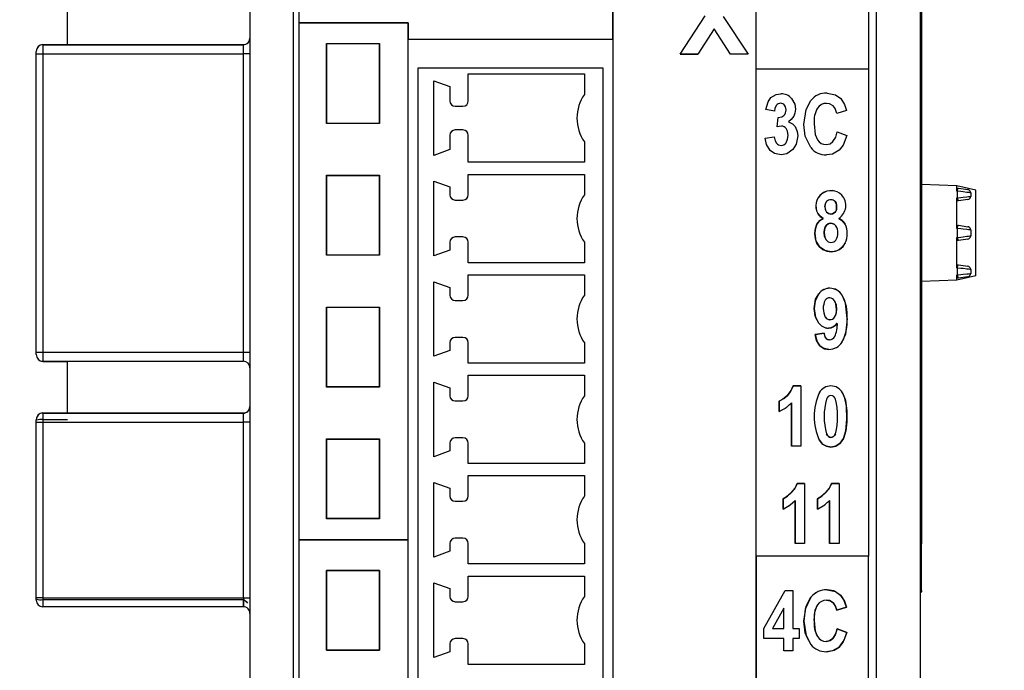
# Model space of a CAD drawing. Header units: millimetres. Extents: x 0 to 1397, y 0 to 1080.
# Tile 6 of 21: x 378 to 471, y 281 to 343. Entities that reach past the tile are written whole.
import ezdxf

# ---------------------------------------------------------------- set-up
doc = ezdxf.new("R2010")
doc.units = ezdxf.units.MM
doc.header["$LTSCALE"] = 5
doc.layers.add('DIMENSIONS', color=140, linetype='Continuous', lineweight=25)
doc.styles.add('SLDTEXTSTYLE0', font='TXT', dxfattribs={"width": 0.7})
doc.dimstyles.new('SLDDIMSTYLE0', dxfattribs={"dimtxt": 10.790039, "dimasz": 16.51, "dimexe": 0, "dimexo": 0.0625, "dimgap": 2.69751, "dimtad": 0, "dimtih": 1, "dimtoh": 1, "dimdec": 1, "dimlfac": 0.4, "dimrnd": 1e-09, "dimzin": 12, "dimdsep": 46, "dimtxsty": 'SLDTEXTSTYLE0', "dimsah": 1, "dimcen": 0.09, "dimadec": 0, "dimazin": 3, "dimtfac": 1, "dimtdec": 1, "dimtofl": 0, "dimtmove": 0, "dimatfit": 3, "dimfxl": 0, "dimfrac": 2, "dimtolj": 1, "dimtzin": 12, "dimarcsym": 0})

# ---------------------------------------------------------------- blocks, each defined once
blk = doc.blocks.new('_D')
at = {"layer": 'DIMENSIONS'}
for p, q in [((450.615, 476.332), (526.71, 476.332)), ((510.835, 476.332), (510.835, 361.155)), ((494.803, 341.591), (491.18, 341.591)), ((491.18, 341.591), (491.18, 324.442)), ((526.866, 341.591), (530.49, 341.591)), ((530.49, 341.591), (530.49, 324.442)), ((491.18, 324.442), (494.803, 324.442)), ((530.49, 324.442), (526.866, 324.442)), ((510.835, 206.849), (510.835, 322.026)), ((450.114, 206.849), (526.71, 206.849))]:
    blk.add_line(p, q, dxfattribs=at)
for points in [[(510.835, 476.332), (508.295, 459.822), (513.375, 459.822)], [(510.835, 206.849), (513.375, 223.359), (508.295, 223.359)]]:
    blk.add_solid(points, dxfattribs=at)
at = {"layer": 'DIMENSIONS', "char_height": 10.5833, "attachment_point": 1, "style": 'SLDTEXTSTYLE0'}
for s, insert in [('107.8', (490.315, 357.649)), ('4.24', (494.803, 338.084))]:
    blk.add_mtext(s, dxfattribs=dict(at, insert=insert))
blk = doc.blocks.new('_D_1')
at = {"layer": 'DIMENSIONS'}
for p, q in [((400.433, 469.82), (318.66, 469.82)), ((334.535, 469.82), (334.535, 362.481)), ((318.503, 342.916), (314.879, 342.916)), ((314.879, 342.916), (314.879, 325.767)), ((350.566, 342.916), (354.19, 342.916)), ((354.19, 342.916), (354.19, 325.767)), ((314.879, 325.767), (318.503, 325.767)), ((354.19, 325.767), (350.566, 325.767)), ((334.535, 216.012), (334.535, 323.352)), ((400.433, 216.012), (318.66, 216.012))]:
    blk.add_line(p, q, dxfattribs=at)
for points in [[(334.535, 469.82), (331.995, 453.31), (337.075, 453.31)], [(334.535, 216.012), (337.075, 232.522), (331.995, 232.522)]]:
    blk.add_solid(points, dxfattribs=at)
at = {"layer": 'DIMENSIONS', "char_height": 10.5833, "attachment_point": 1, "style": 'SLDTEXTSTYLE0'}
for s, insert in [('101.5', (314.015, 358.974)), ('4.00', (318.503, 339.41))]:
    blk.add_mtext(s, dxfattribs=dict(at, insert=insert))

msp = doc.modelspace()

# ---------------------------------------------------------------- linework, layer by layer
for p, q in [((403.464, 232.107), (403.464, 453.792)), ((458.726, 232.107), (458.726, 453.792)), ((399.346, 452.052), (399.346, 233.781)), ((462.846, 452.052), (462.846, 233.781)), ((433.734, 444.478), (433.734, 241.037)), ((447.323, 241.037), (447.323, 444.478)), ((462.971, 397.053), (462.971, 293.112)), ((447.323, 338.136), (447.323, 395.477)), ((457.964, 395.477), (457.964, 338.136)), ((403.985, 393.475), (403.985, 342.498)), ((382.068, 340.44), (382.068, 345.322)), ((433.734, 340.957), (433.734, 344.992)), ((403.985, 342.498), (414.347, 342.498)), ((403.985, 342.498), (403.985, 293.469)), ((414.347, 342.498), (403.985, 342.498)), ((414.347, 342.498), (414.347, 340.957)), ((414.347, 340.957), (414.347, 342.498)), ((440.107, 339.539), (442.481, 343.163)), ((440.107, 339.539), (442.481, 343.163)), ((444.191, 343.111), (446.564, 339.539)), ((444.191, 343.111), (446.564, 339.539)), ((443.333, 341.941), (441.789, 339.539)), ((443.333, 341.941), (441.789, 339.539)), ((444.873, 339.539), (443.333, 341.941)), ((444.873, 339.539), (443.333, 341.941)), ((406.589, 340.542), (411.627, 340.542)), ((406.589, 340.503), (406.589, 340.542)), ((411.627, 340.542), (411.627, 333.005)), ((414.346, 293.469), (414.346, 340.957)), ((414.347, 340.957), (433.734, 340.957)), ((379.096, 339.568), (379.096, 339.8)), ((379.721, 340.44), (379.721, 340.425)), ((379.721, 340.44), (398.721, 340.44)), ((379.721, 340.425), (379.721, 339.565)), ((379.721, 340.425), (398.721, 340.425)), ((398.721, 340.425), (398.721, 340.44)), ((398.721, 339.565), (398.721, 340.425)), ((406.587, 332.963), (406.587, 340.503)), ((406.589, 340.503), (406.589, 333.005)), ((411.627, 340.503), (406.589, 340.503)), ((411.627, 333.005), (411.627, 340.503)), ((379.096, 311.278), (379.096, 339.568)), ((379.721, 339.565), (379.721, 311.278)), ((379.721, 339.565), (398.721, 339.565)), ((398.721, 311.278), (398.721, 339.565)), ((440.107, 339.539), (441.789, 339.539)), ((441.789, 339.539), (440.107, 339.539)), ((446.564, 339.539), (444.873, 339.539)), ((446.564, 339.539), (444.873, 339.539)), ((415.28, 243.005), (415.28, 338.253)), ((415.28, 338.253), (432.78, 338.253)), ((432.78, 338.253), (432.78, 243.005)), ((447.323, 338.136), (457.964, 338.136)), ((447.323, 338.136), (457.964, 338.136)), ((447.323, 291.939), (447.323, 338.136)), ((457.964, 338.136), (457.964, 291.939)), ((416.78, 329.936), (416.78, 337.01)), ((416.78, 337.01), (418.28, 336.464)), ((420.03, 335.098), (420.03, 337.662)), ((420.03, 337.662), (431.03, 337.662)), ((431.03, 337.662), (431.03, 335.723)), ((418.28, 336.464), (418.28, 335.098)), ((418.78, 334.598), (419.53, 334.598)), ((449.039, 334.118), (448.214, 334.289)), ((449.039, 334.118), (448.214, 334.289)), ((455.884, 334.188), (454.953, 333.917)), ((455.884, 334.188), (454.953, 333.917)), ((449.295, 332.634), (449.392, 333.521)), ((449.295, 332.634), (449.392, 333.521)), ((411.627, 332.963), (406.587, 332.963)), ((406.589, 333.005), (411.627, 333.005)), ((411.627, 333.005), (411.627, 332.963)), ((419.53, 332.348), (418.78, 332.348)), ((454.981, 332.161), (455.891, 331.808)), ((454.981, 332.161), (455.891, 331.808)), ((418.28, 331.848), (418.28, 330.482)), ((420.03, 329.285), (420.03, 331.848)), ((431.03, 331.223), (431.03, 329.285)), ((448.148, 331.576), (449.012, 331.704)), ((448.148, 331.576), (449.012, 331.704)), ((418.28, 330.482), (416.78, 329.936)), ((431.03, 329.285), (420.03, 329.285)), ((406.587, 320.461), (406.587, 328.001)), ((406.589, 328.047), (411.627, 328.047)), ((406.589, 328.001), (406.589, 328.047)), ((406.589, 328.001), (406.589, 320.51)), ((411.627, 328.001), (406.589, 328.001)), ((411.627, 328.047), (411.627, 320.51)), ((411.627, 320.51), (411.627, 328.001)), ((416.78, 320.411), (416.78, 327.485)), ((416.78, 327.485), (418.28, 326.939)), ((420.03, 326.198), (420.03, 328.136)), ((420.03, 328.136), (431.03, 328.136)), ((431.03, 328.136), (431.03, 326.198)), ((418.28, 326.939), (418.28, 326.198)), ((466.308, 327.063), (462.971, 327.19)), ((466.308, 326.544), (466.308, 327.063)), ((468.136, 326.647), (466.308, 327.063)), ((466.386, 326.532), (466.308, 326.544)), ((466.386, 326.532), (466.43, 326.824)), ((466.386, 325.91), (466.386, 326.532)), ((466.49, 326.832), (467.37, 326.699)), ((468.136, 318.518), (468.136, 326.647)), ((418.78, 325.698), (419.53, 325.698)), ((466.308, 325.898), (466.386, 325.91)), ((466.308, 323.016), (466.308, 325.898)), ((466.386, 325.91), (466.43, 325.618)), ((466.49, 325.61), (466.43, 325.618)), ((467.37, 325.743), (466.49, 325.61)), ((467.636, 326.39), (467.59, 326.395)), ((467.636, 326.39), (467.636, 326.052)), ((466.386, 323.005), (466.308, 323.016)), ((466.386, 323.005), (466.43, 323.297)), ((466.386, 322.16), (466.386, 323.005)), ((466.49, 323.305), (467.37, 323.172)), ((467.636, 322.863), (467.59, 322.868)), ((467.636, 322.863), (467.636, 322.302)), ((419.53, 322.198), (418.78, 322.198)), ((466.308, 322.148), (466.386, 322.16)), ((466.308, 319.266), (466.308, 322.148)), ((466.386, 322.16), (466.43, 321.868)), ((466.49, 321.86), (466.43, 321.868)), ((467.37, 321.993), (466.49, 321.86)), ((418.28, 320.957), (416.78, 320.411)), ((418.28, 321.698), (418.28, 320.957)), ((420.03, 319.76), (420.03, 321.698)), ((431.03, 321.698), (431.03, 319.76)), ((411.627, 320.461), (406.587, 320.461)), ((406.589, 320.51), (411.627, 320.51)), ((411.627, 320.51), (411.627, 320.461)), ((431.03, 319.76), (420.03, 319.76)), ((466.386, 319.255), (466.308, 319.266)), ((466.386, 319.255), (466.43, 319.547)), ((466.386, 318.598), (466.386, 319.255)), ((466.49, 319.555), (467.37, 319.422)), ((467.636, 319.113), (467.59, 319.118)), ((467.636, 319.113), (467.636, 318.74)), ((420.03, 316.673), (420.03, 318.611)), ((420.03, 318.611), (431.03, 318.611)), ((431.03, 318.611), (431.03, 316.673)), ((466.308, 318.586), (466.386, 318.598)), ((466.308, 318.102), (466.308, 318.586)), ((468.136, 318.518), (466.308, 318.102)), ((466.386, 318.598), (466.43, 318.306)), ((466.49, 318.297), (466.43, 318.306)), ((467.37, 318.431), (466.49, 318.297)), ((416.78, 310.886), (416.78, 317.96)), ((416.78, 317.96), (418.28, 317.414)), ((418.28, 317.414), (418.28, 316.673)), ((466.308, 318.102), (462.971, 317.974)), ((406.587, 307.959), (406.587, 315.499)), ((406.589, 315.552), (411.627, 315.552)), ((406.589, 315.499), (406.589, 315.552)), ((406.589, 315.499), (406.589, 308.014)), ((411.627, 315.499), (406.589, 315.499)), ((411.627, 315.552), (411.627, 308.014)), ((411.627, 308.014), (411.627, 315.499)), ((418.78, 316.173), (419.53, 316.173)), ((419.53, 312.673), (418.78, 312.673)), ((453.76, 313.07), (452.896, 312.953)), ((452.896, 312.953), (453.76, 313.07)), ((418.28, 312.173), (418.28, 311.432)), ((420.03, 310.235), (420.03, 312.173)), ((431.03, 312.173), (431.03, 310.235)), ((379.096, 311.043), (379.096, 311.278)), ((379.721, 311.278), (379.721, 310.418)), ((379.721, 311.278), (398.721, 311.278)), ((398.721, 310.418), (398.721, 311.278)), ((418.28, 311.432), (416.78, 310.886)), ((379.721, 310.418), (398.721, 310.418)), ((379.721, 310.418), (379.721, 310.413)), ((379.721, 310.413), (398.721, 310.413)), ((379.721, 310.413), (379.721, 310.403)), ((379.721, 310.403), (382.068, 310.403)), ((382.068, 305.508), (382.068, 310.413)), ((398.721, 310.413), (398.721, 310.418)), ((431.03, 310.235), (420.03, 310.235)), ((420.03, 307.148), (420.03, 309.086)), ((420.03, 309.086), (431.03, 309.086)), ((431.03, 309.086), (431.03, 307.148)), ((411.627, 307.959), (406.587, 307.959)), ((406.589, 308.014), (411.627, 308.014)), ((411.627, 308.014), (411.627, 307.959)), ((416.78, 301.361), (416.78, 308.435)), ((416.78, 308.435), (418.28, 307.889)), ((418.28, 307.889), (418.28, 307.148)), ((451.543, 308.076), (450.822, 308.076)), ((450.822, 308.076), (451.543, 308.076)), ((451.543, 308.076), (451.543, 302.375)), ((451.543, 308.076), (451.543, 302.375)), ((418.78, 306.648), (419.53, 306.648)), ((449.497, 306.642), (449.497, 305.654)), ((449.497, 305.654), (449.497, 306.642)), ((450.652, 306.479), (450.652, 302.375)), ((450.652, 302.375), (450.652, 306.479)), ((379.721, 305.508), (379.721, 305.493)), ((379.721, 305.508), (398.721, 305.508)), ((379.721, 305.508), (379.721, 304.89)), ((379.721, 305.493), (379.721, 304.633)), ((379.721, 305.493), (398.721, 305.493)), ((398.721, 305.493), (398.721, 305.508)), ((398.721, 304.633), (398.721, 305.493)), ((379.096, 304.636), (379.096, 304.868)), ((379.096, 287.986), (379.096, 304.636)), ((379.096, 287.897), (379.096, 304.61)), ((379.721, 304.89), (379.721, 287.81)), ((379.721, 304.89), (382.068, 304.89)), ((379.721, 304.633), (379.721, 287.989)), ((379.721, 304.633), (398.721, 304.633)), ((398.721, 287.989), (398.721, 304.633)), ((406.587, 295.459), (406.587, 302.999)), ((406.589, 303.056), (411.627, 303.056)), ((406.589, 302.999), (406.589, 303.056)), ((406.589, 302.999), (406.589, 295.519)), ((411.627, 302.999), (406.589, 302.999)), ((411.627, 303.056), (411.627, 295.519)), ((411.627, 295.519), (411.627, 302.999)), ((418.28, 302.648), (418.28, 301.907)), ((419.53, 303.148), (418.78, 303.148)), ((420.03, 300.71), (420.03, 302.648)), ((431.03, 302.648), (431.03, 300.71)), ((451.543, 302.375), (450.652, 302.375)), ((451.543, 302.375), (450.652, 302.375)), ((418.28, 301.907), (416.78, 301.361)), ((431.03, 300.71), (420.03, 300.71)), ((420.03, 299.573), (431.03, 299.573)), ((420.03, 297.635), (420.03, 299.573)), ((431.03, 299.573), (431.03, 297.635)), ((416.78, 291.848), (416.78, 298.922)), ((416.78, 298.922), (418.28, 298.376)), ((451.9, 298.816), (451.179, 298.816)), ((451.179, 298.816), (451.9, 298.816)), ((451.9, 298.816), (451.9, 293.115)), ((451.9, 298.816), (451.9, 293.115)), ((455.163, 298.816), (454.442, 298.816)), ((454.442, 298.816), (455.163, 298.816)), ((455.163, 298.816), (455.163, 293.115)), ((455.163, 298.816), (455.163, 293.115)), ((418.28, 298.376), (418.28, 297.635)), ((418.78, 297.135), (419.53, 297.135)), ((449.853, 297.382), (449.853, 296.394)), ((449.853, 296.394), (449.853, 297.382)), ((451.008, 297.219), (451.008, 293.115)), ((451.008, 293.115), (451.008, 297.219)), ((453.117, 297.382), (453.117, 296.394)), ((453.117, 296.394), (453.117, 297.382)), ((454.272, 297.219), (454.272, 293.115)), ((454.272, 293.115), (454.272, 297.219)), ((411.627, 295.459), (406.587, 295.459)), ((406.589, 295.519), (411.627, 295.519)), ((411.627, 295.519), (411.627, 295.459)), ((403.985, 293.469), (403.985, 232.383)), ((414.346, 293.469), (403.985, 293.469)), ((403.985, 293.469), (414.346, 293.469)), ((414.346, 240.226), (414.346, 293.469)), ((418.28, 293.135), (418.28, 292.394)), ((419.53, 293.635), (418.78, 293.635)), ((420.03, 291.197), (420.03, 293.135)), ((431.03, 293.135), (431.03, 291.197)), ((451.9, 293.115), (451.008, 293.115)), ((451.9, 293.115), (451.008, 293.115)), ((455.163, 293.115), (454.272, 293.115)), ((455.163, 293.115), (454.272, 293.115)), ((462.971, 293.112), (462.846, 293.112)), ((462.971, 288.661), (462.971, 293.112)), ((418.28, 292.394), (416.78, 291.848)), ((431.03, 291.197), (420.03, 291.197)), ((447.323, 291.939), (447.323, 241.037)), ((457.964, 291.939), (447.323, 291.939)), ((457.964, 291.939), (447.323, 291.939)), ((457.964, 232.383), (457.964, 291.939)), ((406.589, 290.561), (411.627, 290.561)), ((406.589, 283.024), (406.589, 290.561)), ((406.589, 290.561), (406.589, 283.024)), ((411.627, 290.561), (406.589, 290.561)), ((411.627, 290.561), (411.627, 283.024)), ((411.627, 283.024), (411.627, 290.561)), ((416.78, 282.323), (416.78, 289.397)), ((416.78, 289.397), (418.28, 288.851)), ((420.03, 290.048), (431.03, 290.048)), ((420.03, 288.11), (420.03, 290.048)), ((431.03, 290.048), (431.03, 288.11)), ((418.28, 288.851), (418.28, 288.11)), ((448.024, 285.06), (450.043, 288.665)), ((448.024, 285.06), (450.043, 288.665)), ((450.043, 288.665), (450.795, 288.665)), ((450.043, 288.665), (450.795, 288.665)), ((450.795, 288.665), (450.795, 285.064)), ((450.795, 288.665), (450.795, 285.064)), ((462.846, 288.661), (462.971, 288.661)), ((462.846, 288.411), (462.971, 288.536)), ((462.971, 288.661), (462.971, 288.536)), ((379.721, 287.989), (379.096, 287.986)), ((379.721, 287.989), (398.721, 287.989)), ((379.721, 287.81), (398.721, 287.81)), ((379.721, 287.81), (379.721, 287.129)), ((398.721, 287.989), (398.721, 287.129)), ((398.721, 287.129), (398.721, 287.81)), ((418.78, 287.61), (419.53, 287.61)), ((398.721, 287.129), (379.721, 287.129)), ((449.931, 287.003), (448.861, 285.064)), ((449.931, 287.003), (448.861, 285.064)), ((449.931, 285.064), (449.931, 287.003)), ((449.931, 285.064), (449.931, 287.003)), ((454.953, 286.808), (455.884, 287.079)), ((455.884, 287.079), (454.953, 286.808)), ((448.024, 284.107), (448.024, 285.06)), ((448.024, 284.107), (448.024, 285.06)), ((448.861, 285.064), (449.931, 285.064)), ((448.861, 285.064), (449.931, 285.064)), ((450.795, 285.064), (451.372, 285.064)), ((450.795, 285.064), (451.372, 285.064)), ((451.372, 285.064), (451.372, 284.107)), ((451.372, 285.064), (451.372, 284.107)), ((455.891, 284.699), (454.981, 285.052)), ((454.981, 285.052), (455.891, 284.699)), ((419.53, 284.11), (418.78, 284.11)), ((449.931, 284.107), (448.024, 284.107)), ((449.931, 284.107), (448.024, 284.107)), ((449.931, 282.963), (449.931, 284.107)), ((449.931, 282.963), (449.931, 284.107)), ((450.795, 284.107), (450.795, 282.963)), ((451.372, 284.107), (450.795, 284.107)), ((451.372, 284.107), (450.795, 284.107)), ((450.795, 284.107), (450.795, 282.963)), ((411.627, 283.024), (406.589, 283.024)), ((406.589, 283.024), (411.627, 283.024)), ((418.28, 282.869), (416.78, 282.323)), ((418.28, 283.61), (418.28, 282.869)), ((420.03, 281.672), (420.03, 283.61)), ((431.03, 283.61), (431.03, 281.672)), ((450.795, 282.963), (449.931, 282.963)), ((450.795, 282.963), (449.931, 282.963)), ((431.03, 281.672), (420.03, 281.672))]:
    msp.add_line(p, q)
at = {"flags": 128}
for points in [[(448.214, 334.289), (448.434, 335.028), (448.714, 335.421)], [(448.214, 334.289), (448.434, 335.028), (448.714, 335.421)], [(448.714, 335.421), (449.192, 335.705), (449.654, 335.774)], [(448.714, 335.421), (449.192, 335.705), (449.654, 335.774)], [(450.664, 335.321), (450.966, 334.783), (451.039, 334.318)], [(450.664, 335.321), (450.966, 334.783), (451.039, 334.318)], [(451.834, 332.863), (452.039, 334.293), (452.489, 335.138)], [(451.834, 332.863), (452.039, 334.293), (452.489, 335.138)], [(454.022, 335.851), (454.819, 335.683), (455.333, 335.316)], [(454.022, 335.851), (454.819, 335.683), (455.333, 335.316)], [(455.333, 335.316), (455.691, 334.775), (455.884, 334.188)], [(455.333, 335.316), (455.691, 334.775), (455.884, 334.188)], [(449.235, 334.686), (449.092, 334.414), (449.039, 334.118)], [(449.235, 334.686), (449.092, 334.414), (449.039, 334.118)], [(450.14, 334.252), (450.095, 334.541), (449.996, 334.712)], [(450.14, 334.252), (450.095, 334.541), (449.996, 334.712)], [(451.039, 334.318), (450.986, 333.925), (450.871, 333.649)], [(451.039, 334.318), (450.986, 333.925), (450.871, 333.649)], [(454.598, 334.624), (454.271, 334.823), (453.971, 334.87)], [(454.598, 334.624), (454.271, 334.823), (453.971, 334.87)], [(454.953, 333.917), (454.798, 334.366), (454.598, 334.624)], [(454.953, 333.917), (454.798, 334.366), (454.598, 334.624)], [(449.392, 333.521), (449.735, 333.576), (449.941, 333.707)], [(449.392, 333.521), (449.735, 333.576), (449.941, 333.707)], [(450.871, 333.649), (450.629, 333.338), (450.365, 333.126)], [(450.871, 333.649), (450.629, 333.338), (450.365, 333.126)], [(450.365, 333.126), (450.757, 332.93), (451.002, 332.665)], [(450.365, 333.126), (450.757, 332.93), (451.002, 332.665)], [(449.704, 332.715), (449.491, 332.69), (449.295, 332.634)], [(449.704, 332.715), (449.491, 332.69), (449.295, 332.634)], [(450.33, 331.828), (450.272, 332.237), (450.147, 332.479)], [(450.33, 331.828), (450.272, 332.237), (450.147, 332.479)], [(451.002, 332.665), (451.201, 332.21), (451.248, 331.774)], [(451.002, 332.665), (451.201, 332.21), (451.248, 331.774)], [(452.485, 330.677), (451.96, 331.761), (451.834, 332.863)], [(452.485, 330.677), (451.96, 331.761), (451.834, 332.863)], [(452.802, 332.937), (452.902, 331.929), (453.12, 331.41)], [(452.802, 332.937), (452.902, 331.929), (453.12, 331.41)], [(454.589, 331.244), (454.846, 331.674), (454.981, 332.161)], [(454.589, 331.244), (454.846, 331.674), (454.981, 332.161)], [(448.643, 330.404), (448.278, 330.983), (448.148, 331.576)], [(448.643, 330.404), (448.278, 330.983), (448.148, 331.576)], [(449.012, 331.704), (449.099, 331.314), (449.234, 331.091)], [(449.012, 331.704), (449.099, 331.314), (449.234, 331.091)], [(450.139, 331.131), (450.293, 331.473), (450.33, 331.828)], [(450.139, 331.131), (450.293, 331.473), (450.33, 331.828)], [(451.248, 331.774), (451.103, 330.986), (450.785, 330.485)], [(451.248, 331.774), (451.103, 330.986), (450.785, 330.485)], [(453.946, 330.956), (454.331, 331.046), (454.589, 331.244)], [(453.946, 330.956), (454.331, 331.046), (454.589, 331.244)], [(455.891, 331.808), (455.564, 330.902), (455.182, 330.415)], [(455.891, 331.808), (455.564, 330.902), (455.182, 330.415)], [(449.68, 329.976), (449.053, 330.11), (448.643, 330.404)], [(449.68, 329.976), (449.053, 330.11), (448.643, 330.404)], [(450.785, 330.485), (450.21, 330.074), (449.68, 329.976)], [(450.785, 330.485), (450.21, 330.074), (449.68, 329.976)], [(455.182, 330.415), (454.555, 330.061), (453.961, 329.976)], [(455.182, 330.415), (454.555, 330.061), (453.961, 329.976)], [(467.59, 326.395), (467.546, 326.4), (467.431, 326.413), (467.27, 326.431), (466.936, 326.47), (466.687, 326.498), (466.386, 326.532)], [(466.43, 326.824), (466.463, 326.833), (466.49, 326.832)], [(466.386, 325.91), (466.687, 325.944), (466.936, 325.972), (467.27, 326.011), (467.431, 326.029), (467.546, 326.042), (467.636, 326.052)], [(453.989, 325.554), (453.861, 325.31), (453.83, 325.059)], [(453.83, 325.059), (453.88, 325.369), (453.989, 325.554)], [(453.83, 325.059), (453.879, 324.735), (453.987, 324.55)], [(453.987, 324.55), (454.165, 324.417), (454.384, 324.372), (454.555, 324.397), (454.702, 324.472), (454.825, 324.596), (454.906, 324.765), (454.936, 325.209), (454.885, 325.403), (454.789, 325.556)], [(454.789, 325.556), (454.885, 325.403), (454.936, 325.209), (454.906, 324.765), (454.825, 324.596), (454.702, 324.472), (454.555, 324.397), (454.384, 324.372), (454.165, 324.417), (453.987, 324.55)], [(453.644, 323.964), (453.28, 323.692), (453.069, 323.401)], [(453.069, 323.401), (453.349, 323.759), (453.644, 323.964)], [(453.151, 324.427), (453.387, 324.137), (453.644, 323.964)], [(453.644, 323.964), (453.328, 324.193), (453.151, 324.427)], [(455.737, 323.42), (455.452, 323.763), (455.14, 323.964)], [(455.14, 323.964), (455.524, 323.698), (455.737, 323.42)], [(453.069, 323.401), (452.958, 323.141), (452.891, 322.848), (452.869, 322.523), (452.979, 321.813), (453.308, 321.266), (453.628, 321.006), (453.999, 320.851), (454.423, 320.799), (454.832, 320.852), (455.198, 321.012)], [(455.198, 321.012), (454.959, 320.894), (454.7, 320.823), (454.423, 320.799), (453.807, 320.916), (453.308, 321.266), (453.064, 321.613), (452.918, 322.032), (452.869, 322.523), (452.919, 322.998), (453.069, 323.401)], [(453.745, 322.626), (453.771, 322.9), (453.851, 323.13), (453.982, 323.314), (454.143, 323.437), (454.327, 323.493), (454.526, 323.482), (454.705, 323.404), (454.858, 323.26)], [(454.858, 323.26), (454.705, 323.404), (454.526, 323.482), (454.327, 323.493), (454.143, 323.437), (453.982, 323.314), (453.851, 323.13), (453.771, 322.9), (453.745, 322.626)], [(467.59, 322.868), (467.546, 322.873), (467.431, 322.886), (467.27, 322.904), (466.936, 322.943), (466.687, 322.971), (466.386, 323.005)], [(466.43, 323.297), (466.463, 323.306), (466.49, 323.305)], [(453.939, 321.923), (453.782, 322.265), (453.745, 322.626)], [(453.745, 322.626), (453.806, 322.181), (453.939, 321.923)], [(466.386, 322.16), (466.687, 322.194), (466.936, 322.222), (467.27, 322.261), (467.431, 322.279), (467.546, 322.292), (467.636, 322.302)], [(455.198, 321.012), (455.538, 321.31), (455.739, 321.628)], [(455.739, 321.628), (455.473, 321.236), (455.198, 321.012)], [(467.59, 319.118), (467.546, 319.123), (467.431, 319.136), (467.27, 319.154), (466.936, 319.193), (466.687, 319.221), (466.386, 319.255)], [(466.43, 319.547), (466.463, 319.556), (466.49, 319.555)], [(466.386, 318.598), (466.687, 318.632), (466.936, 318.66), (467.27, 318.698), (467.431, 318.716), (467.546, 318.729), (467.636, 318.74)], [(453.237, 316.821), (452.89, 316.125), (452.807, 315.409)], [(452.807, 315.409), (452.942, 316.294), (453.237, 316.821)], [(455.919, 314.473), (455.776, 315.92), (455.462, 316.672)], [(452.807, 315.409), (452.935, 314.572), (453.215, 314.061)], [(453.215, 314.061), (452.886, 314.734), (452.807, 315.409)], [(454.718, 316.147), (454.88, 315.749), (454.919, 315.327)], [(454.919, 315.327), (454.856, 315.847), (454.718, 316.147)], [(454.919, 315.327), (454.862, 314.858), (454.739, 314.596)], [(455.919, 314.473), (455.769, 312.997), (455.442, 312.224)], [(454.156, 313.554), (454.427, 313.592), (454.621, 313.674)], [(454.621, 313.674), (454.372, 313.577), (454.156, 313.554)], [(454.621, 313.674), (454.842, 313.845), (454.997, 314.031)], [(454.997, 314.031), (454.797, 313.802), (454.621, 313.674)], [(452.896, 312.953), (453.082, 312.263), (453.336, 311.885)], [(453.336, 311.885), (453.029, 312.391), (452.896, 312.953)], [(454.264, 312.437), (454.046, 312.487), (453.888, 312.636), (453.806, 312.822), (453.76, 313.07)], [(453.76, 313.07), (453.797, 312.856), (453.859, 312.686), (453.949, 312.56), (454.088, 312.468), (454.264, 312.437)], [(453.336, 311.885), (453.778, 311.605), (454.206, 311.538)], [(454.206, 311.538), (453.673, 311.647), (453.336, 311.885)], [(379.096, 311.278), (379.108, 311.278), (379.143, 311.278), (379.201, 311.278), (379.279, 311.278), (379.374, 311.278), (379.482, 311.278), (379.599, 311.278), (379.721, 311.278)], [(450.822, 308.076), (450.572, 307.546), (450.268, 307.181)], [(450.268, 307.181), (450.639, 307.653), (450.822, 308.076)], [(450.268, 307.181), (449.83, 306.821), (449.497, 306.642)], [(449.497, 306.642), (449.922, 306.886), (450.268, 307.181)], [(453.295, 302.917), (453.603, 302.562), (453.969, 302.349), (454.392, 302.278), (454.862, 302.369), (455.26, 302.641), (455.583, 303.099), (455.799, 303.808), (455.901, 304.924), (455.855, 306.159), (455.716, 306.9), (455.485, 307.431)], [(455.485, 307.431), (455.763, 306.719), (455.893, 305.666), (455.891, 304.657), (455.799, 303.808), (455.583, 303.099), (455.26, 302.641), (454.862, 302.369), (454.392, 302.278), (453.969, 302.349), (453.603, 302.562), (453.295, 302.917)], [(449.497, 305.654), (450.182, 306.043), (450.652, 306.479)], [(450.652, 306.479), (450.043, 305.944), (449.497, 305.654)], [(453.968, 303.528), (454.053, 303.376), (454.152, 303.268), (454.265, 303.203), (454.39, 303.181), (454.517, 303.203), (454.63, 303.268), (454.729, 303.377), (454.814, 303.529)], [(454.814, 303.529), (454.729, 303.377), (454.63, 303.268), (454.517, 303.203), (454.39, 303.181), (454.265, 303.203), (454.152, 303.268), (454.053, 303.376), (453.968, 303.528)], [(451.179, 298.816), (450.929, 298.285), (450.625, 297.921)], [(450.625, 297.921), (450.995, 298.393), (451.179, 298.816)], [(454.442, 298.816), (454.192, 298.285), (453.888, 297.921)], [(453.888, 297.921), (454.259, 298.393), (454.442, 298.816)], [(450.625, 297.921), (450.186, 297.56), (449.853, 297.382)], [(449.853, 297.382), (450.279, 297.625), (450.625, 297.921)], [(453.888, 297.921), (453.45, 297.56), (453.117, 297.382)], [(453.117, 297.382), (453.542, 297.625), (453.888, 297.921)], [(449.853, 296.394), (450.538, 296.782), (451.008, 297.219)], [(451.008, 297.219), (450.4, 296.683), (449.853, 296.394)], [(453.117, 296.394), (453.802, 296.782), (454.272, 297.219)], [(454.272, 297.219), (453.663, 296.683), (453.117, 296.394)], [(455.333, 288.207), (454.662, 288.639), (454.022, 288.742)], [(454.022, 288.742), (454.819, 288.574), (455.333, 288.207)], [(379.096, 287.754), (379.096, 287.778), (379.096, 287.839), (379.096, 287.908), (379.096, 287.946)], [(398.721, 287.81), (398.758, 287.804), (398.796, 287.789), (398.977, 287.629), (399.098, 287.462)], [(452.489, 288.029), (451.96, 286.91), (451.834, 285.753)], [(451.834, 285.753), (452.039, 287.183), (452.489, 288.029)], [(453.971, 287.761), (454.346, 287.684), (454.598, 287.515)], [(454.598, 287.515), (454.271, 287.714), (453.971, 287.761)], [(454.598, 287.515), (454.841, 287.172), (454.953, 286.808)], [(454.953, 286.808), (454.798, 287.257), (454.598, 287.515)], [(455.884, 287.079), (455.625, 287.802), (455.333, 288.207)], [(455.333, 288.207), (455.691, 287.666), (455.884, 287.079)], [(452.802, 285.828), (452.905, 286.803), (453.128, 287.312)], [(451.834, 285.753), (452.038, 284.39), (452.485, 283.568)], [(452.485, 283.568), (451.96, 284.652), (451.834, 285.753)], [(452.802, 285.828), (452.902, 284.82), (453.12, 284.301)], [(454.981, 285.052), (454.799, 284.455), (454.589, 284.135)], [(454.589, 284.135), (454.846, 284.565), (454.981, 285.052)], [(455.182, 283.306), (455.649, 283.96), (455.891, 284.699)], [(455.891, 284.699), (455.564, 283.793), (455.182, 283.306)], [(454.589, 284.135), (454.254, 283.903), (453.946, 283.847)], [(453.946, 283.847), (454.331, 283.937), (454.589, 284.135)], [(453.961, 282.866), (454.701, 283.004), (455.182, 283.306)], [(455.182, 283.306), (454.555, 282.952), (453.961, 282.866)]]:
    msp.add_lwpolyline(points, dxfattribs=at)
for centre, radius, start, end in [((398.721, 341.065), 0.625, 269.99985, 359.99977), ((398.721, 341.05), 0.625, 269.99861, 359.99864), ((379.721, 339.815), 0.625, 90.00029, 180.00056), ((379.721, 339.8), 0.625, 89.99942, 179.99851), ((379.564, 370.599), 31.035, 269.13457, 270.28846), ((398.877, 308.532), 31.034, 89.13453, 90.28848), ((418.78, 335.098), 0.5, 180, 270), ((419.53, 335.098), 0.5, 270, 0), ((434.296, 333.473), 3.966, 145.437, 180), ((449.697, 334.516), 1.259, 39.75644, 91.95668), ((449.697, 334.516), 1.259, 39.75644, 91.95668), ((453.955, 333.99), 1.862, 87.95788, 141.94717), ((453.955, 333.99), 1.862, 87.95788, 141.94717), ((449.628, 334.38), 0.498, 90.2057, 142.11386), ((449.628, 334.38), 0.498, 90.2057, 142.11386), ((449.639, 334.411), 0.467, 40.07168, 91.48394), ((449.639, 334.411), 0.467, 40.07168, 91.48394), ((449.429, 334.203), 0.713, 315.98779, 3.93685), ((449.429, 334.203), 0.713, 315.98779, 3.93685), ((455.259, 333.175), 2.468, 149.68256, 185.53813), ((455.259, 333.175), 2.468, 149.68256, 185.53813), ((453.962, 333.872), 0.998, 89.48508, 146.67205), ((453.962, 333.872), 0.998, 89.48508, 146.67205), ((434.296, 333.473), 3.966, 180, 214.563), ((418.78, 331.848), 0.5, 90, 180), ((419.53, 331.848), 0.5, 0, 90), ((449.694, 332.162), 0.553, 34.9666, 88.95781), ((449.694, 332.162), 0.553, 34.9666, 88.95781), ((453.948, 331.937), 0.981, 212.50079, 269.89369), ((453.948, 331.937), 0.981, 212.50079, 269.89369), ((449.68, 331.451), 0.573, 218.9633, 269.30951), ((449.68, 331.451), 0.573, 218.9633, 269.30951), ((449.669, 331.443), 0.565, 270.3897, 326.40076), ((449.669, 331.443), 0.565, 270.3897, 326.40076), ((453.919, 331.793), 1.818, 217.88238, 271.32331), ((453.919, 331.793), 1.818, 217.88238, 271.32331), ((454.405, 325.149), 1.447, 45.1132, 209.89604), ((454.413, 325.139), 1.449, 45.59059, 209.41864), ((466.603, 326.583), 0.297, 125.56598, 187.53656), ((467.323, 326.39), 0.313, 47.52597, 81.38325), ((467.354, 326.433), 0.26, 351.13752, 63.17315), ((467.323, 326.39), 0.312, 0, 30.21869), ((418.78, 326.198), 0.5, 180, 270), ((419.53, 326.198), 0.5, 270, 0), ((434.296, 323.948), 3.966, 145.437, 180), ((454.39, 325.203), 0.533, 41.4494, 138.7973), ((454.39, 325.202), 0.534, 41.54495, 138.70175), ((454.346, 325.191), 1.461, 302.90509, 42.30656), ((454.34, 325.191), 1.465, 303.09222, 42.11943), ((466.617, 325.866), 0.31, 173.9465, 232.95096), ((467.323, 326.052), 0.313, 278.61675, 312.47403), ((467.354, 326.009), 0.26, 296.82685, 8.86248), ((467.323, 326.052), 0.313, 329.78131, 0), ((454.551, 325.003), 0.723, 175.55588, 218.76536), ((434.296, 323.948), 3.966, 180, 214.563), ((453.825, 322.582), 1.236, 327.07489, 33.25419), ((453.815, 322.582), 1.244, 327.32106, 33.00801), ((453.87, 322.522), 2.071, 334.44604, 25.69169), ((453.86, 322.522), 2.08, 334.5656, 25.57213), ((466.603, 323.055), 0.297, 125.56598, 187.53656), ((467.323, 322.863), 0.313, 47.52597, 81.38325), ((467.354, 322.905), 0.26, 351.13752, 63.17315), ((467.323, 322.863), 0.313, 0, 30.21869), ((418.78, 321.698), 0.5, 90, 180), ((419.53, 321.698), 0.5, 0, 90), ((454.405, 322.24), 0.564, 214.29755, 324.206), ((454.405, 322.241), 0.564, 214.31473, 324.18882), ((466.617, 322.116), 0.31, 173.9465, 232.95096), ((467.323, 322.302), 0.313, 278.61675, 312.47403), ((467.354, 322.259), 0.26, 296.82685, 8.86248), ((467.323, 322.302), 0.313, 329.78131, 0), ((466.603, 319.305), 0.297, 125.56598, 187.53656), ((467.323, 319.113), 0.312, 47.52597, 81.38325), ((467.354, 319.155), 0.26, 351.13752, 63.17315), ((467.323, 319.113), 0.313, 0, 30.21869), ((466.617, 318.553), 0.31, 173.9465, 232.95096), ((467.323, 318.74), 0.313, 278.61675, 312.47403), ((467.354, 318.697), 0.26, 296.82685, 8.86248), ((467.323, 318.74), 0.313, 329.78131, 0), ((454.289, 316.006), 1.331, 89.55108, 142.19531), ((454.295, 315.992), 1.344, 89.82761, 141.91878), ((454.276, 315.946), 1.39, 31.47837, 89.05929), ((454.293, 315.977), 1.36, 30.77037, 89.7673), ((418.78, 316.673), 0.5, 180, 270), ((419.53, 316.673), 0.5, 270, 0), ((434.296, 314.423), 3.966, 145.437, 180), ((454.268, 315.919), 0.504, 26.83048, 146.48315), ((454.268, 315.919), 0.504, 26.85258, 146.46105), ((452.125, 314.831), 3.811, 354.60065, 28.88934), ((455.388, 315.418), 1.727, 153.14445, 207.97288), ((455.392, 315.418), 1.73, 153.2088, 207.90852), ((434.296, 314.423), 3.966, 180, 214.563), ((454.305, 314.87), 0.514, 210.69117, 327.73146), ((454.305, 314.87), 0.513, 210.66508, 327.75756), ((453.735, 315.231), 1.188, 327.68442, 4.65632), ((452.077, 314.112), 3.859, 330.70247, 5.3599), ((454.204, 314.768), 1.216, 215.58784, 267.7074), ((454.183, 314.729), 1.176, 214.62644, 268.66879), ((452.315, 313.881), 2.686, 335.16411, 3.2052), ((452.051, 313.931), 2.947, 336.42925, 1.94006), ((418.78, 312.173), 0.5, 90, 180), ((419.53, 312.173), 0.5, 0, 90), ((454.248, 312.999), 0.562, 271.68428, 334.00042), ((454.252, 312.992), 0.554, 271.21738, 334.46732), ((454.214, 312.982), 1.444, 269.69745, 328.32022), ((454.201, 313.005), 1.467, 270.19325, 327.82442), ((379.721, 311.043), 0.625, 180.00107, 270.00107), ((379.721, 311.038), 0.625, 180.00019, 270.00019), ((398.877, 342.313), 31.035, 269.71154, 270.86543), ((398.721, 309.793), 0.625, 0.00019, 90.00019), ((398.721, 309.788), 0.625, 0.00019, 90.00019), ((454.39, 306.824), 1.252, 90.089, 151.01163), ((454.406, 306.797), 1.279, 90.80524, 150.2954), ((454.373, 306.795), 1.281, 29.76824, 89.30854), ((454.388, 306.821), 1.255, 29.08332, 89.99345), ((418.78, 307.148), 0.5, 180, 270), ((419.53, 307.148), 0.5, 270, 0), ((434.296, 304.898), 3.966, 145.437, 180), ((458.144, 305.174), 5.348, 155.03958, 204.96042), ((458.208, 305.174), 5.407, 155.32731, 204.67269), ((454.422, 306.705), 0.47, 93.92861, 165.22094), ((454.43, 306.695), 0.48, 94.79446, 164.35509), ((454.353, 306.696), 0.479, 15.58874, 85.49083), ((454.342, 306.682), 0.493, 16.74537, 84.3342), ((398.721, 306.133), 0.625, 269.99985, 359.99977), ((398.721, 306.118), 0.625, 269.99861, 359.99899), ((460.209, 305.176), 6.455, 165.20308, 194.79692), ((460.211, 305.176), 6.457, 165.20805, 194.79195), ((448.477, 305.177), 6.548, 345.4265, 14.5735), ((448.478, 305.177), 6.547, 345.4241, 14.5759), ((379.721, 304.883), 0.625, 90.00029, 180.00056), ((379.721, 304.868), 0.625, 89.99861, 179.99928), ((379.564, 335.752), 31.119, 269.13691, 270.28768), ((379.599, 303.539), 1.357, 84.86644, 110.22928), ((398.877, 273.514), 31.119, 89.13691, 90.28768), ((434.296, 304.898), 3.966, 180, 214.563), ((418.78, 302.648), 0.5, 90, 180), ((419.53, 302.648), 0.5, 0, 90), ((418.78, 297.635), 0.5, 180, 270), ((419.53, 297.635), 0.5, 270, 0), ((434.296, 295.385), 3.966, 145.437, 180), ((434.296, 295.385), 3.966, 180, 214.563), ((418.78, 293.135), 0.5, 90, 180), ((419.53, 293.135), 0.5, 0, 90), ((453.963, 286.865), 1.878, 88.20901, 141.69604), ((453.955, 286.881), 1.862, 87.95788, 141.94717), ((379.522, 288.674), 0.887, 241.24936, 282.91282), ((379.721, 287.754), 0.625, 180.00035, 270.00035), ((398.877, 319.543), 31.554, 269.71629, 270.85119), ((418.78, 288.11), 0.5, 180, 270), ((419.53, 288.11), 0.5, 270, 0), ((434.296, 285.86), 3.966, 145.437, 180), ((453.969, 286.751), 1.01, 89.8578, 146.29933), ((453.962, 286.763), 0.998, 89.48508, 146.67205), ((398.721, 286.504), 0.625, 359.9993, 90), ((455.259, 286.066), 2.468, 149.68256, 185.53813), ((434.296, 285.86), 3.966, 180, 214.563), ((455.41, 285.574), 2.62, 174.44064, 209.07271), ((418.78, 283.61), 0.5, 90, 180), ((419.53, 283.61), 0.5, 0, 90), ((453.94, 284.813), 0.967, 212.03724, 270.35724), ((453.948, 284.828), 0.981, 212.50079, 269.89369), ((453.918, 284.68), 1.814, 217.82736, 271.37834), ((453.919, 284.684), 1.818, 217.88238, 271.32331)]:
    msp.add_arc(centre, radius, start, end)

# ---------------------------------------------------------------- dimensions: what is measured, and where the dimension line sits
at = {"layer": 'DIMENSIONS'}
for base, p1, p2, picture, middle in [((510.835, 206.849), (444.265, 476.332), (443.764, 206.849), '_D', (510.835, 341.591)), ((334.535, 469.82), (406.783, 216.012), (406.783, 469.82), '_D_1', (334.535, 342.916))]:
    dim = msp.add_linear_dim(base=base, p1=p1, p2=p2, angle=90, dimstyle='SLDDIMSTYLE0', dxfattribs=at)
    dim.commit()
    dim.dimension.update_dxf_attribs({"geometry": picture, "text_midpoint": middle, "dimtype": 160})

doc.saveas('drawing.dxf')
